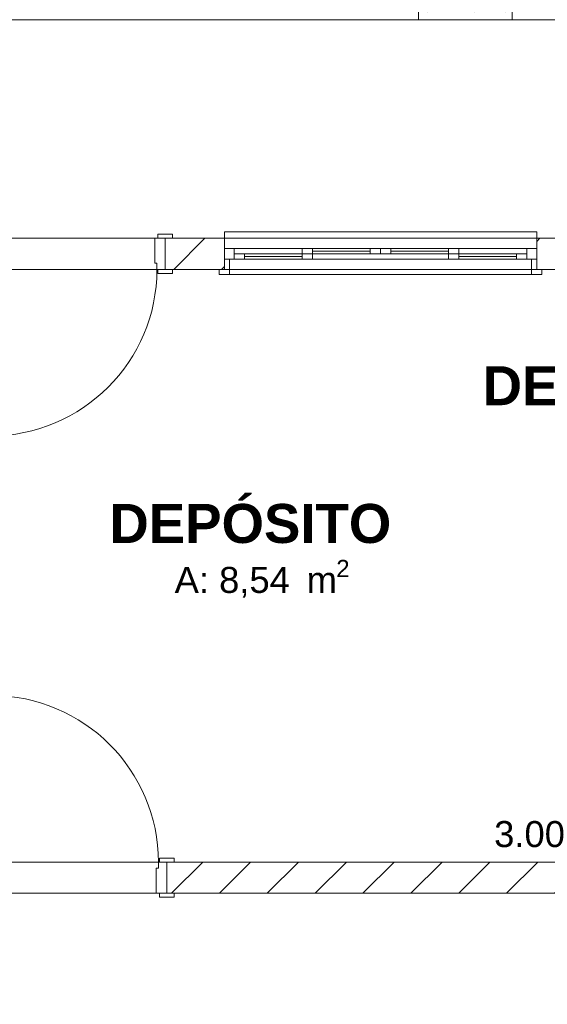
# Model space of a CAD drawing. Header units: millimetres. Extents: x 2826 to 3034, y 1533 to 1590.
# Tile 192 of 248: x 2989.97 to 2992.5, y 1578.58 to 1583.31. Entities that reach past the tile are written whole.
import ezdxf
from ezdxf.enums import TextEntityAlignment as Align

# ---------------------------------------------------------------- set-up
doc = ezdxf.new("R2010")
doc.units = ezdxf.units.MM
doc.layers.add('_Caneta_No__220', color=7, linetype='Continuous', lineweight=15, true_color=0x8a8a8a)
doc.styles.add('ESTILO_GERADO_1', font='arialbd.ttf')
doc.styles.add('ESTILO_GERADO_2', font='arial.ttf')
pattern_1 = [(45, (0.02328, 0.61931), (-0.1149048, 0.1149048), [])]

# ---------------------------------------------------------------- blocks, each defined once
blk = doc.blocks.new('A$Cdd268059')
at = {"layer": '_Caneta_No__220'}
h = blk.add_hatch(dxfattribs=at)
h.set_pattern_fill('CONCRETO_ESTRUTURAL_0005', color=256, style=0, pattern_type=2)
h.set_pattern_definition([(0, (0.0233, 0.6193), (0, 0.779423), [0.075, -0.375]), (0, (0.2483, 1.009), (0, 0.779423), [0.075, -0.375]), (60, (0.0233, 0.6193), (-0.675, 0.38971), [0.075, -0.375]), (60, (0.4733, 0.6193), (-0.675, 0.38971), [0.075, -0.375]), (120, (0.0983, 0.6193), (0.675, 0.38971), [0.075, -0.375]), (120, (0.5483, 0.6193), (0.675, 0.38971), [0.075, -0.375]), (0, (0.02328, 0.69431), (0, 0.15), [0, -0.15, 0, -0.225]), (45, (0.09828, 0.69431), (-0.106066, 0.106066), [0, -0.1125, 0, -0.1875])])
h.paths.add_polyline_path([(7.1215, 11.6171), (6.6715, 11.6171), (6.6715, 11.4671), (7.1215, 11.4671)])
h = blk.add_hatch(dxfattribs=at)
h.set_pattern_fill('TIJOLO_COMUM_0005', color=256, style=0, pattern_type=2)
h.set_pattern_definition(pattern_1)
h.paths.add_polyline_path([(5.7397, 10.4171), (5.4559, 10.4171), (5.4559, 10.2671), (5.7397, 10.2671)])
h = blk.add_hatch(dxfattribs=at)
h.set_pattern_fill('TIJOLO_COMUM_0005', color=256, style=0, pattern_type=2)
h.set_pattern_definition(pattern_1)
h.paths.add_polyline_path([(7.2397, 10.4171), (7.2397, 10.2671), (7.8753, 10.2671), (7.8753, 10.4171)])
h = blk.add_hatch(dxfattribs=at)
h.set_pattern_fill('TIJOLO_COMUM_0005', color=256, style=0, pattern_type=2)
h.set_pattern_definition([(45, (0.02328, 0.61931), (-0.1149048, 0.1149048), [])])
h.paths.add_polyline_path([(5.4631, 7.4193), (5.4631, 7.2693), (9.1615, 7.2693), (9.1615, 7.4193)])
for p, q in [((0.8233, 10.4171), (18.8463, 10.4171)), ((5.4059, 10.4171), (5.4059, 10.2971)), ((5.4559, 10.4171), (5.4059, 10.4171)), ((5.4909, 10.4361), (5.4209, 10.4361)), ((5.4209, 10.4361), (5.4209, 10.4171)), ((5.4209, 10.4171), (5.4909, 10.4171)), ((5.4559, 10.4171), (5.4909, 10.4171)), ((5.4559, 10.4171), (5.4559, 10.2671)), ((5.4559, 10.2671), (5.4559, 10.4171)), ((5.4559, 10.4171), (5.4559, 10.2671)), ((5.4559, 10.4171), (5.4559, 10.2671)), ((5.4559, 10.4171), (5.4909, 10.4171)), ((5.4559, 10.4171), (5.4909, 10.4171)), ((5.4909, 10.4171), (5.4909, 10.4361)), ((5.7397, 10.4171), (5.7397, 10.4471)), ((5.7397, 10.4471), (7.2397, 10.4471)), ((5.7397, 10.4171), (5.7397, 10.3671)), ((5.7397, 10.4171), (7.2397, 10.4171)), ((5.7397, 10.4171), (5.7397, 10.3671)), ((7.2397, 10.4471), (7.2397, 10.4171)), ((7.2397, 10.4171), (7.2397, 10.3671)), ((7.2397, 10.4171), (7.2397, 10.3671)), ((5.7397, 10.3671), (5.7397, 10.3171)), ((5.7397, 10.3671), (5.7867, 10.3671)), ((5.7397, 10.3671), (5.7397, 10.3171)), ((5.7397, 10.3671), (5.7397, 10.3171)), ((5.7867, 10.3671), (6.1632, 10.3671)), ((5.7867, 10.3671), (5.7867, 10.3171)), ((6.1132, 10.3671), (6.4897, 10.3671)), ((6.1132, 10.3671), (6.1632, 10.3671)), ((6.1132, 10.3421), (6.1132, 10.3671)), ((6.1632, 10.3671), (6.1632, 10.3421)), ((6.1632, 10.3671), (6.4397, 10.3671)), ((6.4397, 10.3421), (6.4397, 10.3671)), ((6.4397, 10.3671), (6.4897, 10.3671)), ((6.4897, 10.3671), (6.8662, 10.3671)), ((6.4897, 10.3671), (6.4897, 10.3421)), ((6.4897, 10.3671), (6.5397, 10.3671)), ((6.4897, 10.3421), (6.4897, 10.3671)), ((6.5397, 10.3671), (6.5397, 10.3421)), ((6.5397, 10.3671), (6.8162, 10.3671)), ((6.8162, 10.3671), (7.1927, 10.3671)), ((6.8162, 10.3421), (6.8162, 10.3671)), ((6.8162, 10.3671), (6.8662, 10.3671)), ((6.8662, 10.3671), (6.8662, 10.3421)), ((7.1927, 10.3171), (7.1927, 10.3671)), ((7.1927, 10.3671), (7.2397, 10.3671)), ((7.2397, 10.3671), (7.2397, 10.3171)), ((7.2397, 10.3671), (7.2397, 10.3171)), ((7.2397, 10.3671), (7.2397, 10.3171)), ((5.7397, 10.3171), (5.7397, 10.2671)), ((5.7397, 10.2671), (5.7397, 10.3171)), ((5.7397, 10.3171), (5.7647, 10.3171)), ((5.7867, 10.3171), (5.7397, 10.3171)), ((5.7397, 10.3171), (5.7397, 10.2671)), ((5.7397, 10.3171), (5.7397, 10.2671)), ((5.7647, 10.3171), (5.7647, 10.2671)), ((5.7867, 10.3421), (5.8367, 10.3421)), ((5.7867, 10.3171), (5.7867, 10.3421)), ((6.1632, 10.3171), (5.7867, 10.3171)), ((5.8367, 10.3171), (5.7867, 10.3171)), ((5.8367, 10.3421), (5.8367, 10.3171)), ((5.8367, 10.3421), (6.1132, 10.3421)), ((5.8367, 10.3296), (6.1132, 10.3296)), ((6.1132, 10.3171), (5.8367, 10.3171)), ((6.1132, 10.3171), (6.1132, 10.3421)), ((6.1132, 10.3421), (6.1632, 10.3421)), ((6.1632, 10.3421), (6.1132, 10.3421)), ((6.4897, 10.3171), (6.1132, 10.3171)), ((6.1632, 10.3171), (6.1132, 10.3171)), ((6.1632, 10.3546), (6.4397, 10.3546)), ((6.1632, 10.3421), (6.1632, 10.3171)), ((6.4397, 10.3421), (6.1632, 10.3421)), ((6.4897, 10.3421), (6.4397, 10.3421)), ((6.5397, 10.3421), (6.4897, 10.3421)), ((6.8662, 10.3171), (6.4897, 10.3171)), ((6.5397, 10.3546), (6.8162, 10.3546)), ((6.8162, 10.3421), (6.5397, 10.3421)), ((6.8662, 10.3421), (6.8162, 10.3421)), ((6.8162, 10.3421), (6.8662, 10.3421)), ((6.8162, 10.3171), (6.8162, 10.3421)), ((7.1927, 10.3171), (6.8162, 10.3171)), ((6.8662, 10.3171), (6.8162, 10.3171)), ((6.8662, 10.3421), (6.8662, 10.3171)), ((6.8662, 10.3421), (7.1427, 10.3421)), ((6.8662, 10.3296), (7.1427, 10.3296)), ((7.1427, 10.3171), (6.8662, 10.3171)), ((7.1427, 10.3171), (7.1427, 10.3421)), ((7.1427, 10.3421), (7.1927, 10.3421)), ((7.1927, 10.3171), (7.1427, 10.3171)), ((7.1927, 10.3421), (7.1927, 10.3171)), ((7.2397, 10.3171), (7.1927, 10.3171)), ((7.2147, 10.2671), (7.2147, 10.3171)), ((7.2147, 10.3171), (7.2397, 10.3171)), ((7.2397, 10.3171), (7.2397, 10.2671)), ((7.2397, 10.3171), (7.2397, 10.2671)), ((7.2397, 10.3171), (7.2397, 10.2671)), ((7.2397, 10.3171), (7.2397, 10.2671)), ((7.4708, 10.2671), (4.4708, 10.2671)), ((5.4059, 10.2971), (5.4159, 10.2971)), ((5.4159, 10.2971), (5.4159, 10.2671)), ((5.4159, 10.2671), (5.4559, 10.2671)), ((5.4909, 10.2671), (5.4209, 10.2671)), ((5.4209, 10.2671), (5.4209, 10.2481)), ((5.4559, 10.2671), (5.4909, 10.2671)), ((5.4559, 10.2671), (5.4909, 10.2671)), ((5.4559, 10.2671), (5.4909, 10.2671)), ((5.4909, 10.2481), (5.4909, 10.2671)), ((5.7397, 10.2671), (5.7147, 10.2671)), ((5.7147, 10.2421), (5.7147, 10.2671)), ((5.7147, 10.2671), (5.7647, 10.2671)), ((5.7397, 10.2671), (5.7147, 10.2671)), ((5.7397, 10.2671), (5.7147, 10.2671)), ((5.7397, 10.2671), (7.2397, 10.2671)), ((5.7647, 10.2671), (5.7397, 10.2671)), ((5.7647, 10.2671), (5.7647, 10.2421)), ((7.2397, 10.2671), (7.2147, 10.2671)), ((7.2147, 10.2671), (7.2647, 10.2671)), ((7.2147, 10.2421), (7.2147, 10.2671)), ((7.2397, 10.2671), (7.2647, 10.2671)), ((7.2397, 10.2671), (7.2647, 10.2671)), ((7.2397, 10.2671), (7.2647, 10.2671)), ((7.2647, 10.2671), (7.2647, 10.2421)), ((5.4209, 10.2481), (5.4909, 10.2481)), ((5.7647, 10.2421), (5.7147, 10.2421)), ((5.7647, 10.2421), (7.2147, 10.2421)), ((7.2647, 10.2421), (7.2147, 10.2421)), ((5.4281, 7.4383), (5.4981, 7.4383)), ((5.4281, 7.4193), (5.4281, 7.4383)), ((5.4981, 7.4383), (5.4981, 7.4193)), ((4.4708, 7.4193), (7.4708, 7.4193)), ((5.4131, 7.2693), (5.4131, 7.3893)), ((5.4131, 7.3893), (5.4231, 7.3893)), ((5.4231, 7.3893), (5.4231, 7.4193)), ((5.4231, 7.4193), (5.4631, 7.4193)), ((5.4981, 7.4193), (5.4281, 7.4193)), ((5.4631, 7.4193), (5.4981, 7.4193)), ((5.4631, 7.2693), (5.4631, 7.4193)), ((5.4631, 7.4193), (5.4631, 7.2693)), ((5.4631, 7.2693), (5.4631, 7.4193)), ((5.4631, 7.2693), (5.4631, 7.4193)), ((5.4631, 7.4193), (5.4981, 7.4193)), ((5.4631, 7.4193), (5.4981, 7.4193)), ((18.6963, 7.2693), (4.4708, 7.2693)), ((5.4631, 7.2693), (5.4131, 7.2693)), ((5.4281, 7.2693), (5.4981, 7.2693)), ((5.4281, 7.2503), (5.4281, 7.2693)), ((5.4981, 7.2503), (5.4281, 7.2503)), ((5.4631, 7.2693), (5.4981, 7.2693)), ((5.4631, 7.2693), (5.4981, 7.2693)), ((5.4631, 7.2693), (5.4981, 7.2693)), ((5.4981, 7.2693), (5.4981, 7.2503))]:
    blk.add_line(p, q, dxfattribs=at)
for points in [[(0.8316, 1.8193), (18.8463, 1.8193), (18.8502, 0.0414), (25.1638, 0.0553), (25.1638, 1.8193), (41.007, 1.8193), (41.007, 17.3869), (31.0212, 17.3869), (31.0212, 11.6171), (18.8463, 11.6171), (18.8463, 10.4171), (0.8316, 10.4171)], [(7.1215, 11.6171), (6.6715, 11.6171), (6.6715, 11.4671), (7.1215, 11.4671)]]:
    blk.add_lwpolyline(points, close=True, dxfattribs=at)
for points in [[(0.1503, 11.4671), (18.8463, 11.4671)], [(5.7397, 10.4171), (5.4559, 10.4171)], [(7.8753, 10.4171), (7.2397, 10.4171)], [(5.4559, 10.2671), (5.7397, 10.2671)], [(7.2397, 10.2671), (7.4708, 10.2671)], [(7.4708, 7.4193), (5.4631, 7.4193)], [(5.4631, 7.2693), (9.2709, 7.2693)]]:
    blk.add_lwpolyline(points, dxfattribs=at)
for centre, start, end in [((4.6159, 10.2671), 270, 0), ((4.6231, 7.4193), 0, 90)]:
    blk.add_arc(centre, 0.8, start, end, dxfattribs=at)
for s, height, style, p in [('DEP. DE ALIMENTO', 0.1875, 'ESTILO_GERADO_1', (6.9799, 9.6147)), ('DEPÓSITO', 0.1875, 'ESTILO_GERADO_1', (5.1878, 8.9527)), ('2', 0.0825, 'ESTILO_GERADO_2', (6.277, 8.7889)), ('A: 8,54', 0.125, 'ESTILO_GERADO_2', (5.501, 8.7127)), (' m', 0.125, 'ESTILO_GERADO_2', (6.0864, 8.7127))]:
    blk.add_text(s, height=height, dxfattribs=dict(at, style=style)).set_placement(p)
at = {"layer": '_Caneta_No__220', "insert": (7.2051, 7.5531), "char_height": 0.125, "attachment_point": 5, "style": 'ESTILO_GERADO_2'}
blk.add_mtext('\\A1;3.00', dxfattribs=at)
at = {"layer": '_Caneta_No__220', "style": 'ESTILO_GERADO_2'}
for p in [(34.4309, 10.5457), (35.0309, 10.5457)]:
    blk.add_attdef('txt', text='', height=0.12, dxfattribs=at).set_placement(p, align=Align.MIDDLE_CENTER)
blk.add_attdef('txt', text='', height=0.12, rotation=90, dxfattribs=at).set_placement((1.2958, 6.4033), align=Align.MIDDLE_CENTER)

msp = doc.modelspace()

# ---------------------------------------------------------------- block references
msp.add_blockref('A$Cdd268059', (2985.2094, 1571.8422))

doc.saveas('drawing.dxf')
